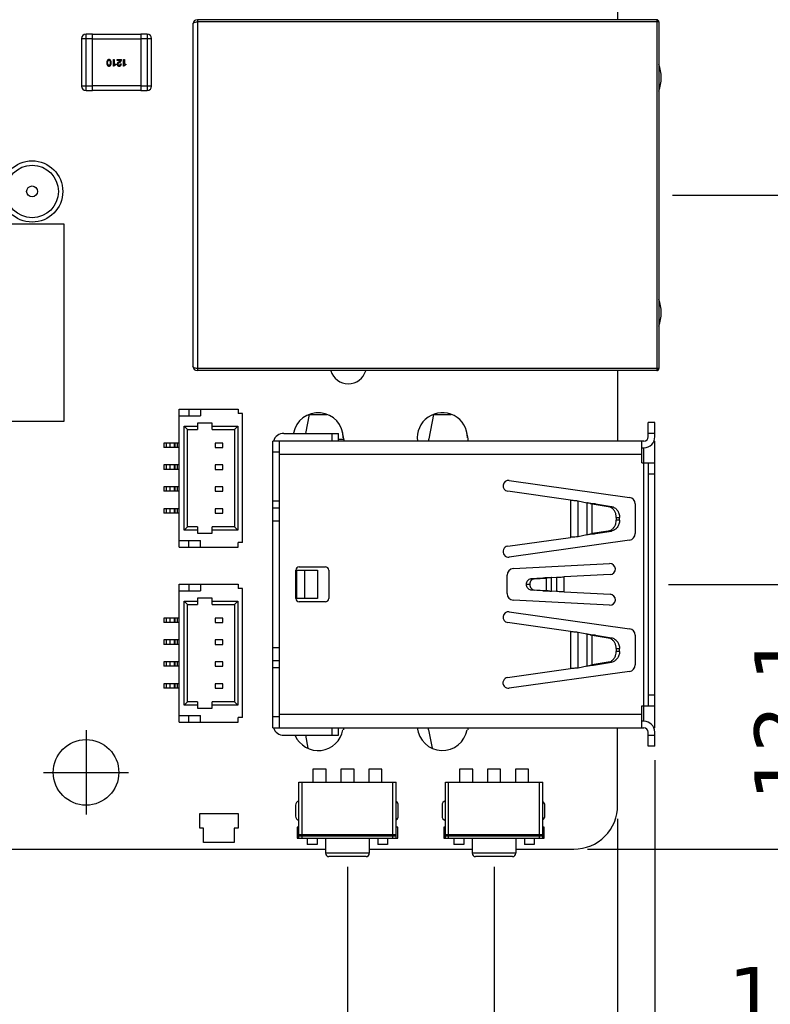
# Model space of a CAD drawing. Header units: millimetres. Extents: x 344 to 479, y 172 to 285.
# Tile 16 of 22: x 400 to 434, y 210 to 255. Entities that reach past the tile are written whole.
import ezdxf

# ---------------------------------------------------------------- set-up
doc = ezdxf.new("R2010")
doc.units = ezdxf.units.MM
doc.header["$LTSCALE"] = 30.734
doc.header["$PDMODE"] = 3
doc.header["$PDSIZE"] = 0.3125
doc.linetypes.add('CENTER', pattern=[0.6, 0.375, -0.075, 0.075, -0.075])
doc.layers.get('0').update_dxf_attribs({"linetype": 'CONTINUOUS'})
doc.layers.get('Defpoints').update_dxf_attribs({"linetype": 'CONTINUOUS'})
doc.layers.add('dim', color=6, linetype='CONTINUOUS', lineweight=9)
doc.styles.add('Verdana', font='verdana.ttf', dxfattribs={"height": 2.5})
doc.dimstyles.new('aaaaaaaa 3.0', dxfattribs={"dimtxt": 2.5, "dimasz": 1.5, "dimexe": 1.25, "dimexo": 0.625, "dimtad": 1, "dimdec": 1, "dimzin": 9, "dimdsep": 46, "dimtxsty": 'Verdana', "dimcen": 0, "dimazin": 0, "dimtfac": 1, "dimtofl": 0, "dimtmove": 0, "dimatfit": 3, "dimfxl": 1, "dimlwd": 25, "dimlwe": 25, "dimarcsym": 0})

# ---------------------------------------------------------------- blocks, each defined once
blk = doc.blocks.new('*D40')
at = {"layer": 'Defpoints', "color": 0}
for p in [(428.606, 229.387), (436.3, 229.387), (424.904, 217.288)]:
    blk.add_point(p, dxfattribs=at)
at = {"layer": 'dim', "color": 0, "lineweight": 25}
for p, q in [((429.231, 229.387), (437.55, 229.387)), ((436.3, 218.788), (436.3, 227.887)), ((425.529, 217.288), (437.55, 217.288))]:
    blk.add_line(p, q, dxfattribs=at)
at = {"layer": 'dim', "color": 0}
for points in [[(436.55, 227.887), (436.05, 227.887), (436.3, 229.387)], [(436.05, 218.788), (436.55, 218.788), (436.3, 217.288)]]:
    blk.add_solid(points, dxfattribs=at)
at = {"layer": 'dim', "color": 0, "insert": (434.399, 223.337), "char_height": 2.5, "attachment_point": 5, "rotation": 90, "style": 'Verdana'}
blk.add_mtext('12.1', dxfattribs=at)
blk = doc.blocks.new('*D41')
at = {"layer": 'Defpoints', "color": 0}
for p in [(428.794, 247.177), (441.481, 247.177), (424.904, 217.288)]:
    blk.add_point(p, dxfattribs=at)
at = {"layer": 'dim', "color": 0, "lineweight": 25}
for p, q in [((429.419, 247.177), (442.731, 247.177)), ((441.481, 218.788), (441.481, 245.677)), ((425.529, 217.288), (442.731, 217.288))]:
    blk.add_line(p, q, dxfattribs=at)
at = {"layer": 'dim', "color": 0}
for points in [[(441.731, 245.677), (441.231, 245.677), (441.481, 247.177)], [(441.231, 218.788), (441.731, 218.788), (441.481, 217.288)]]:
    blk.add_solid(points, dxfattribs=at)
at = {"layer": 'dim', "color": 0, "insert": (439.555, 232.232), "char_height": 2.5, "attachment_point": 5, "rotation": 90, "style": 'Verdana'}
blk.add_mtext('29.9', dxfattribs=at)
blk = doc.blocks.new('*D42')
at = {"layer": 'Defpoints', "color": 0}
for p in [(420.125, 262.599), (447.038, 262.599), (424.904, 217.288)]:
    blk.add_point(p, dxfattribs=at)
at = {"layer": 'dim', "color": 0, "lineweight": 25}
for p, q in [((420.75, 262.599), (448.288, 262.599)), ((447.038, 218.788), (447.038, 261.099)), ((425.529, 217.288), (448.288, 217.288))]:
    blk.add_line(p, q, dxfattribs=at)
at = {"layer": 'dim', "color": 0}
for points in [[(447.288, 261.099), (446.788, 261.099), (447.038, 262.599)], [(446.788, 218.788), (447.288, 218.788), (447.038, 217.288)]]:
    blk.add_solid(points, dxfattribs=at)
at = {"layer": 'dim', "color": 0, "insert": (445.111, 239.943), "char_height": 2.5, "attachment_point": 5, "rotation": 90, "style": 'Verdana'}
blk.add_mtext('45.3', dxfattribs=at)
blk = doc.blocks.new('*D44')
at = {"layer": 'Defpoints', "color": 0}
for p in [(414.554, 217.097), (421.254, 217.097), (421.254, 206.136)]:
    blk.add_point(p, dxfattribs=at)
at = {"layer": 'dim', "color": 0, "lineweight": 25}
for p, q in [((414.554, 216.472), (414.554, 204.886)), ((421.254, 216.472), (421.254, 204.886)), ((416.054, 206.136), (419.754, 206.136))]:
    blk.add_line(p, q, dxfattribs=at)
at = {"layer": 'dim', "color": 0}
for points in [[(416.054, 206.386), (416.054, 205.886), (414.554, 206.136)], [(419.754, 205.886), (419.754, 206.386), (421.254, 206.136)]]:
    blk.add_solid(points, dxfattribs=at)
at = {"layer": 'dim', "color": 0, "insert": (417.904, 208.06), "char_height": 2.5, "attachment_point": 5, "style": 'Verdana'}
blk.add_mtext('6.7', dxfattribs=at)
blk = doc.blocks.new('*D45')
at = {"layer": 'Defpoints', "color": 0}
for p in [(358.913, 219.101), (414.554, 217.097), (414.554, 206.136)]:
    blk.add_point(p, dxfattribs=at)
at = {"layer": 'dim', "color": 0, "lineweight": 25}
for p, q in [((358.913, 218.476), (358.913, 204.886)), ((414.554, 216.472), (414.554, 204.886)), ((360.413, 206.136), (413.054, 206.136))]:
    blk.add_line(p, q, dxfattribs=at)
at = {"layer": 'dim', "color": 0}
for points in [[(360.413, 206.386), (360.413, 205.886), (358.913, 206.136)], [(413.054, 205.886), (413.054, 206.386), (414.554, 206.136)]]:
    blk.add_solid(points, dxfattribs=at)
at = {"layer": 'dim', "color": 0, "insert": (386.734, 208.06), "char_height": 2.5, "attachment_point": 5, "style": 'Verdana'}
blk.add_mtext('55.6', dxfattribs=at)
blk = doc.blocks.new('*D48')
at = {"layer": 'Defpoints', "color": 0}
for p in [(428.604, 221.987), (426.904, 219.297), (428.604, 208.77)]:
    blk.add_point(p, dxfattribs=at)
at = {"layer": 'dim', "color": 0, "lineweight": 25}
for p, q in [((428.604, 221.362), (428.604, 207.52)), ((426.904, 218.672), (426.904, 207.52)), ((425.404, 208.77), (423.904, 208.77)), ((430.104, 208.77), (437.794, 208.77))]:
    blk.add_line(p, q, dxfattribs=at)
at = {"layer": 'dim', "color": 0}
for points in [[(425.404, 208.52), (425.404, 209.02), (426.904, 208.77)], [(430.104, 209.02), (430.104, 208.52), (428.604, 208.77)]]:
    blk.add_solid(points, dxfattribs=at)
at = {"layer": 'dim', "color": 0, "insert": (434.699, 210.649), "char_height": 2.5, "attachment_point": 5, "style": 'Verdana'}
blk.add_mtext('1.7', dxfattribs=at)

msp = doc.modelspace()

# ---------------------------------------------------------------- linework, layer by layer
at = {"color": 7, "linetype": 'Continuous'}
for p, q in [((426.911, 255.197), (426.914, 270.297)), ((428.694, 255.197), (407.694, 255.197)), ((407.694, 255.197), (407.694, 239.157)), ((428.694, 255.197), (428.694, 239.157)), ((407.494, 254.997), (407.494, 239.357)), ((428.794, 255.097), (407.694, 255.097)), ((428.794, 255.097), (428.794, 239.257)), ((402.404, 254.332), (402.404, 252.162)), ((402.404, 254.332), (402.904, 254.332)), ((402.604, 251.962), (402.604, 254.532)), ((402.904, 254.532), (402.604, 254.532)), ((402.904, 251.962), (402.904, 254.532)), ((405.104, 254.517), (402.904, 254.517)), ((402.904, 254.317), (405.104, 254.317)), ((405.104, 254.532), (405.104, 251.962)), ((405.404, 254.532), (405.104, 254.532)), ((405.104, 254.332), (405.604, 254.332)), ((405.404, 254.532), (405.404, 251.962)), ((405.604, 252.162), (405.604, 254.332)), ((403.855, 253.372), (403.892, 253.372)), ((403.855, 253.077), (403.855, 253.372)), ((403.892, 253.372), (403.892, 253.164)), ((404.024, 253.372), (404.225, 253.372)), ((404.024, 253.338), (404.024, 253.372)), ((404.321, 253.372), (404.359, 253.372)), ((404.321, 253.077), (404.321, 253.372)), ((404.359, 253.372), (404.359, 253.164)), ((403.882, 253.077), (403.855, 253.077)), ((403.892, 253.164), (403.963, 253.164)), ((403.963, 253.164), (403.963, 253.134)), ((404.184, 253.338), (404.024, 253.338)), ((404.135, 253.282), (404.104, 253.264)), ((404.117, 253.233), (404.157, 253.256)), ((404.181, 253.183), (404.219, 253.183)), ((404.349, 253.077), (404.321, 253.077)), ((404.359, 253.164), (404.429, 253.164)), ((404.429, 253.164), (404.429, 253.134)), ((402.904, 252.162), (402.404, 252.162)), ((405.104, 252.177), (402.904, 252.177)), ((405.604, 252.162), (405.104, 252.162)), ((402.604, 251.962), (402.904, 251.962)), ((402.904, 251.977), (405.104, 251.977)), ((405.104, 251.962), (405.404, 251.962)), ((401.604, 245.845), (398.604, 245.845)), ((401.604, 236.845), (401.604, 245.845)), ((428.794, 239.257), (407.694, 239.257)), ((428.694, 239.157), (407.694, 239.157)), ((426.907, 235.937), (426.908, 239.157)), ((406.864, 237.397), (409.561, 237.397)), ((406.864, 231.097), (406.864, 237.397)), ((407.302, 237.397), (407.302, 237.097)), ((407.835, 237.397), (407.835, 237.097)), ((409.561, 237.397), (409.561, 237.194)), ((409.764, 237.194), (409.561, 237.194)), ((409.764, 231.3), (409.764, 237.194)), ((413.27, 237.225), (413.157, 237.225)), ((418.957, 237.224), (418.83, 237.224)), ((390.104, 236.845), (401.604, 236.845)), ((406.864, 237.097), (407.835, 237.097)), ((408.369, 236.763), (407.699, 236.763)), ((407.699, 236.763), (407.699, 236.472)), ((408.369, 236.472), (408.369, 236.763)), ((412.81, 237.154), (412.637, 236.29)), ((412.81, 237.154), (413.616, 237.154)), ((418.49, 237.153), (418.267, 236.038)), ((418.49, 237.153), (419.298, 237.153)), ((428.607, 236.787), (428.307, 236.787)), ((428.307, 236.137), (428.307, 236.787)), ((428.607, 236.137), (428.607, 236.787)), ((407.089, 236.622), (407.699, 236.622)), ((407.239, 236.472), (407.089, 236.622)), ((407.089, 231.872), (407.089, 236.622)), ((407.239, 236.472), (407.699, 236.472)), ((407.239, 232.022), (407.239, 236.472)), ((408.369, 236.622), (409.539, 236.622)), ((408.369, 236.472), (409.389, 236.472)), ((409.389, 236.472), (409.539, 236.622)), ((409.389, 236.472), (409.389, 232.022)), ((409.539, 236.622), (409.539, 231.872)), ((411.647, 236.29), (414.147, 236.29)), ((413.847, 236.29), (413.847, 235.94)), ((414.147, 235.94), (414.147, 236.29)), ((414.387, 236.039), (414.312, 236.415)), ((420.067, 236.038), (419.993, 236.411)), ((428.607, 236.287), (428.307, 236.287)), ((406.864, 235.847), (406.164, 235.847)), ((406.164, 235.847), (406.164, 235.647)), ((406.264, 235.847), (406.264, 235.647)), ((406.434, 235.847), (406.434, 235.647)), ((406.629, 235.847), (406.629, 235.647)), ((406.666, 235.847), (406.666, 235.647)), ((406.764, 235.847), (406.764, 235.647)), ((408.86, 235.847), (408.502, 235.847)), ((408.502, 235.847), (408.502, 235.647)), ((408.86, 235.647), (408.86, 235.847)), ((411.145, 222.84), (411.147, 235.94)), ((428.107, 235.937), (411.147, 235.94)), ((411.445, 222.84), (411.447, 235.94)), ((414.394, 236.011), (414.147, 236.011)), ((414.394, 236.011), (414.387, 236.039)), ((428.007, 234.937), (428.007, 235.937)), ((428.565, 235.937), (428.607, 235.937)), ((428.605, 222.837), (428.607, 235.937)), ((406.864, 235.647), (406.164, 235.647)), ((408.502, 235.647), (408.86, 235.647)), ((411.147, 235.44), (411.447, 235.44)), ((428.007, 235.637), (428.107, 235.637)), ((428.105, 223.137), (428.107, 235.637)), ((411.447, 235.34), (428.007, 235.337)), ((428.007, 234.937), (428.607, 234.937)), ((428.307, 234.937), (428.305, 223.837)), ((406.864, 234.847), (406.164, 234.847)), ((406.164, 234.847), (406.164, 234.647)), ((406.864, 234.647), (406.164, 234.647)), ((406.264, 234.847), (406.264, 234.647)), ((406.434, 234.847), (406.434, 234.647)), ((406.629, 234.847), (406.629, 234.647)), ((406.666, 234.847), (406.666, 234.647)), ((406.764, 234.847), (406.764, 234.647)), ((408.86, 234.847), (408.502, 234.847)), ((408.502, 234.847), (408.502, 234.647)), ((408.502, 234.647), (408.86, 234.647)), ((408.86, 234.647), (408.86, 234.847)), ((421.949, 234.138), (427.448, 233.364)), ((428.307, 234.437), (428.607, 234.437)), ((406.864, 233.847), (406.164, 233.847)), ((406.164, 233.847), (406.164, 233.647)), ((406.864, 233.647), (406.164, 233.647)), ((406.264, 233.847), (406.264, 233.647)), ((406.434, 233.847), (406.434, 233.647)), ((406.629, 233.847), (406.629, 233.647)), ((406.666, 233.847), (406.666, 233.647)), ((406.764, 233.847), (406.764, 233.647)), ((408.86, 233.847), (408.502, 233.847)), ((408.502, 233.847), (408.502, 233.647)), ((408.502, 233.647), (408.86, 233.647)), ((408.86, 233.647), (408.86, 233.847)), ((424.756, 233.238), (421.879, 233.643)), ((411.446, 233.195), (411.146, 233.195)), ((424.756, 233.238), (424.756, 231.537)), ((425.1, 231.567), (425.101, 233.208)), ((425.101, 233.208), (425.493, 233.122)), ((425.493, 233.122), (425.493, 231.653)), ((406.864, 232.847), (406.164, 232.847)), ((406.164, 232.847), (406.164, 232.647)), ((406.264, 232.847), (406.264, 232.647)), ((406.434, 232.847), (406.434, 232.647)), ((406.629, 232.847), (406.629, 232.647)), ((406.666, 232.847), (406.666, 232.647)), ((406.764, 232.847), (406.764, 232.647)), ((408.86, 232.847), (408.502, 232.847)), ((408.502, 232.847), (408.502, 232.647)), ((408.86, 232.647), (408.86, 232.847)), ((411.146, 232.89), (411.446, 232.89)), ((425.896, 233.064), (425.746, 233.064)), ((425.746, 233.064), (426.47, 232.947)), ((425.746, 231.711), (425.746, 233.064)), ((425.896, 233.064), (426.62, 232.947)), ((426.47, 232.947), (426.62, 232.947)), ((427.706, 233.067), (427.706, 231.707)), ((406.864, 232.647), (406.164, 232.647)), ((408.502, 232.647), (408.86, 232.647)), ((411.146, 232.29), (411.446, 232.29)), ((426.843, 232.451), (426.993, 232.451)), ((426.843, 232.451), (426.843, 232.323)), ((426.993, 232.323), (426.843, 232.323)), ((426.993, 232.323), (426.993, 232.451)), ((407.239, 232.022), (407.089, 231.872)), ((407.699, 231.872), (407.089, 231.872)), ((407.699, 232.022), (407.239, 232.022)), ((407.699, 232.022), (407.699, 231.731)), ((409.389, 232.022), (408.369, 232.022)), ((408.369, 231.731), (408.369, 232.022)), ((409.539, 231.872), (408.369, 231.872)), ((409.389, 232.022), (409.539, 231.872)), ((426.47, 231.828), (425.746, 231.711)), ((425.896, 231.711), (426.62, 231.828)), ((426.62, 231.828), (426.47, 231.828)), ((406.864, 231.397), (407.835, 231.397)), ((407.302, 231.097), (407.302, 231.397)), ((407.699, 231.731), (408.369, 231.731)), ((407.835, 231.097), (407.835, 231.397)), ((421.879, 231.134), (424.756, 231.537)), ((427.448, 231.41), (421.948, 230.638)), ((425.493, 231.653), (425.1, 231.567)), ((425.746, 231.711), (425.896, 231.711)), ((406.864, 231.097), (409.561, 231.097)), ((409.764, 231.3), (409.561, 231.3)), ((409.561, 231.097), (409.561, 231.3)), ((412.196, 228.74), (412.196, 230.04)), ((412.246, 230.04), (413.191, 230.04)), ((412.246, 228.74), (412.246, 230.04)), ((412.346, 230.19), (413.546, 230.19)), ((412.607, 228.74), (412.607, 230.04)), ((413.191, 230.04), (413.191, 228.74)), ((413.696, 230.04), (413.696, 228.74)), ((422.14, 230.108), (426.537, 230.338)), ((421.856, 228.968), (421.856, 229.808)), ((423.486, 229.677), (422.941, 229.644)), ((422.941, 229.644), (423.091, 229.644)), ((423.091, 229.644), (423.636, 229.677)), ((423.636, 229.677), (423.486, 229.677)), ((423.636, 229.677), (423.636, 229.099)), ((423.771, 229.688), (423.736, 229.685)), ((423.889, 229.699), (424.114, 229.717)), ((423.889, 229.077), (423.889, 229.699)), ((424.114, 229.717), (424.114, 229.059)), ((426.563, 229.838), (424.458, 229.728)), ((424.458, 229.047), (424.458, 229.728)), ((406.864, 229.397), (409.561, 229.397)), ((406.864, 223.097), (406.864, 229.397)), ((406.864, 229.097), (407.835, 229.097)), ((407.302, 229.397), (407.302, 229.097)), ((407.835, 229.397), (407.835, 229.097)), ((409.561, 229.397), (409.561, 229.194)), ((409.764, 229.194), (409.561, 229.194)), ((409.764, 223.3), (409.764, 229.194)), ((422.736, 229.395), (422.886, 229.395)), ((422.736, 229.395), (422.736, 229.382)), ((422.886, 229.382), (422.736, 229.382)), ((422.886, 229.382), (422.886, 229.395)), ((423.091, 229.132), (422.941, 229.132)), ((423.486, 229.099), (422.941, 229.132)), ((423.636, 229.099), (423.091, 229.132)), ((423.486, 229.099), (423.636, 229.099)), ((423.736, 229.091), (423.77, 229.088)), ((424.114, 229.059), (423.889, 229.077)), ((407.089, 228.622), (407.699, 228.622)), ((407.239, 228.472), (407.089, 228.622)), ((407.089, 223.872), (407.089, 228.622)), ((408.369, 228.763), (407.699, 228.763)), ((407.699, 228.763), (407.699, 228.472)), ((408.369, 228.472), (408.369, 228.763)), ((408.369, 228.622), (409.539, 228.622)), ((409.389, 228.472), (409.539, 228.622)), ((409.539, 228.622), (409.539, 223.872)), ((413.191, 228.74), (412.246, 228.74)), ((426.536, 228.438), (422.14, 228.669)), ((424.458, 229.047), (426.563, 228.937)), ((407.239, 228.472), (407.699, 228.472)), ((407.239, 224.022), (407.239, 228.472)), ((408.369, 228.472), (409.389, 228.472)), ((409.389, 228.472), (409.389, 224.022)), ((413.546, 228.59), (412.346, 228.59)), ((406.864, 227.847), (406.164, 227.847)), ((406.164, 227.847), (406.164, 227.647)), ((406.264, 227.847), (406.264, 227.647)), ((406.434, 227.847), (406.434, 227.647)), ((406.629, 227.847), (406.629, 227.647)), ((406.666, 227.847), (406.666, 227.647)), ((406.764, 227.847), (406.764, 227.647)), ((408.86, 227.847), (408.502, 227.847)), ((408.502, 227.847), (408.502, 227.647)), ((408.86, 227.647), (408.86, 227.847)), ((421.948, 228.138), (427.447, 227.364)), ((406.864, 227.647), (406.164, 227.647)), ((408.502, 227.647), (408.86, 227.647)), ((424.755, 227.238), (421.878, 227.643)), ((406.864, 226.847), (406.164, 226.847)), ((406.164, 226.847), (406.164, 226.647)), ((406.264, 226.847), (406.264, 226.647)), ((406.434, 226.847), (406.434, 226.647)), ((406.629, 226.847), (406.629, 226.647)), ((406.666, 226.847), (406.666, 226.647)), ((406.764, 226.847), (406.764, 226.647)), ((408.86, 226.847), (408.502, 226.847)), ((408.502, 226.847), (408.502, 226.647)), ((408.86, 226.647), (408.86, 226.847)), ((424.755, 227.238), (424.755, 225.537)), ((425.099, 225.567), (425.1, 227.208)), ((425.1, 227.208), (425.492, 227.122)), ((425.492, 227.122), (425.492, 225.653)), ((425.895, 227.064), (425.745, 227.064)), ((425.745, 227.064), (426.469, 226.947)), ((425.745, 225.711), (425.745, 227.064)), ((425.895, 227.064), (426.619, 226.947)), ((426.469, 226.947), (426.619, 226.947)), ((427.705, 227.067), (427.705, 225.707)), ((406.864, 226.647), (406.164, 226.647)), ((408.502, 226.647), (408.86, 226.647)), ((411.445, 226.49), (411.145, 226.49)), ((426.842, 226.451), (426.992, 226.451)), ((426.842, 226.451), (426.842, 226.323)), ((426.992, 226.323), (426.992, 226.451)), ((426.992, 226.323), (426.842, 226.323)), ((406.864, 225.847), (406.164, 225.847)), ((406.164, 225.847), (406.164, 225.647)), ((406.864, 225.647), (406.164, 225.647)), ((406.264, 225.847), (406.264, 225.647)), ((406.434, 225.847), (406.434, 225.647)), ((406.629, 225.847), (406.629, 225.647)), ((406.666, 225.847), (406.666, 225.647)), ((406.764, 225.847), (406.764, 225.647)), ((408.86, 225.847), (408.502, 225.847)), ((408.502, 225.847), (408.502, 225.647)), ((408.502, 225.647), (408.86, 225.647)), ((408.86, 225.647), (408.86, 225.847)), ((411.445, 225.89), (411.145, 225.89)), ((411.145, 225.59), (411.445, 225.59)), ((421.878, 225.134), (424.755, 225.537)), ((425.492, 225.653), (425.099, 225.567)), ((426.469, 225.828), (425.745, 225.711)), ((425.745, 225.711), (425.895, 225.711)), ((425.895, 225.711), (426.619, 225.828)), ((426.619, 225.828), (426.469, 225.828)), ((427.447, 225.41), (421.947, 224.638)), ((406.864, 224.847), (406.164, 224.847)), ((406.164, 224.847), (406.164, 224.647)), ((406.864, 224.647), (406.164, 224.647)), ((406.264, 224.847), (406.264, 224.647)), ((406.434, 224.847), (406.434, 224.647)), ((406.629, 224.847), (406.629, 224.647)), ((406.666, 224.847), (406.666, 224.647)), ((406.764, 224.847), (406.764, 224.647)), ((408.86, 224.847), (408.502, 224.847)), ((408.502, 224.847), (408.502, 224.647)), ((408.502, 224.647), (408.86, 224.647)), ((408.86, 224.647), (408.86, 224.847)), ((428.305, 224.337), (428.605, 224.337)), ((407.239, 224.022), (407.089, 223.872)), ((407.699, 223.872), (407.089, 223.872)), ((407.699, 224.022), (407.239, 224.022)), ((407.699, 224.022), (407.699, 223.731)), ((407.699, 223.731), (408.369, 223.731)), ((409.389, 224.022), (408.369, 224.022)), ((408.369, 223.731), (408.369, 224.022)), ((409.539, 223.872), (408.369, 223.872)), ((409.389, 224.022), (409.539, 223.872)), ((428.005, 223.837), (428.605, 223.837)), ((428.005, 222.837), (428.005, 223.837)), ((406.864, 223.397), (407.835, 223.397)), ((407.302, 223.097), (407.302, 223.397)), ((407.835, 223.097), (407.835, 223.397)), ((409.764, 223.3), (409.561, 223.3)), ((409.561, 223.097), (409.561, 223.3)), ((411.445, 223.34), (411.145, 223.34)), ((428.005, 223.437), (411.445, 223.44)), ((406.864, 223.097), (409.561, 223.097)), ((411.145, 222.84), (428.105, 222.837)), ((413.845, 222.84), (413.844, 222.49)), ((414.144, 222.49), (414.145, 222.84)), ((426.904, 219.297), (426.905, 222.837)), ((428.105, 223.137), (428.005, 223.137)), ((428.605, 222.837), (428.563, 222.837)), ((411.644, 222.49), (414.144, 222.49)), ((412.634, 222.49), (412.751, 221.905)), ((418.264, 222.74), (418.431, 221.905)), ((428.304, 221.987), (428.304, 222.637)), ((428.604, 222.487), (428.304, 222.487)), ((428.604, 221.987), (428.604, 222.637)), ((428.604, 221.987), (428.304, 221.987)), ((413.579, 220.947), (412.979, 220.947)), ((412.979, 220.947), (412.979, 220.347)), ((413.579, 220.347), (413.579, 220.947)), ((414.854, 220.947), (414.254, 220.947)), ((414.254, 220.947), (414.254, 220.347)), ((414.854, 220.347), (414.854, 220.947)), ((416.129, 220.947), (415.529, 220.947)), ((415.529, 220.947), (415.529, 220.347)), ((416.129, 220.347), (416.129, 220.947)), ((420.279, 220.947), (419.679, 220.947)), ((419.679, 220.947), (419.679, 220.347)), ((420.279, 220.347), (420.279, 220.947)), ((421.554, 220.947), (420.954, 220.947)), ((420.954, 220.947), (420.954, 220.347)), ((421.554, 220.347), (421.554, 220.947)), ((422.829, 220.947), (422.229, 220.947)), ((422.229, 220.947), (422.229, 220.347)), ((422.829, 220.347), (422.829, 220.947)), ((412.329, 220.347), (416.779, 220.347)), ((412.329, 217.797), (412.329, 220.347)), ((412.479, 217.951), (412.479, 220.347)), ((416.629, 217.951), (416.629, 220.347)), ((416.779, 217.797), (416.779, 220.347)), ((419.029, 220.347), (423.479, 220.347)), ((419.029, 217.797), (419.029, 220.347)), ((419.179, 217.951), (419.179, 220.347)), ((423.329, 217.951), (423.329, 220.347)), ((423.479, 217.797), (423.479, 220.347)), ((412.177, 219.297), (412.177, 218.797)), ((416.877, 218.797), (416.877, 219.297)), ((418.879, 219.297), (418.879, 218.797)), ((423.579, 218.797), (423.579, 219.297)), ((407.804, 218.917), (409.554, 218.917)), ((407.804, 218.247), (407.804, 218.917)), ((409.554, 218.917), (409.554, 218.247)), ((412.329, 218.297), (412.254, 218.297)), ((412.254, 218.297), (412.254, 217.797)), ((416.854, 218.297), (416.779, 218.297)), ((416.854, 217.797), (416.854, 218.297)), ((419.029, 218.297), (418.954, 218.297)), ((418.954, 218.297), (418.954, 217.797)), ((423.554, 218.297), (423.479, 218.297)), ((423.554, 217.797), (423.554, 218.297)), ((407.979, 218.247), (407.804, 218.247)), ((407.979, 217.597), (407.979, 218.247)), ((409.554, 218.247), (409.379, 218.247)), ((409.379, 218.247), (409.379, 217.597)), ((412.329, 217.951), (416.779, 217.951)), ((412.329, 217.897), (416.779, 217.897)), ((412.359, 217.951), (412.359, 217.897)), ((412.479, 217.797), (412.479, 217.897)), ((412.509, 217.951), (412.509, 217.897)), ((416.599, 217.897), (416.599, 217.951)), ((416.629, 217.797), (416.629, 217.897)), ((416.749, 217.897), (416.749, 217.951)), ((419.029, 217.951), (423.479, 217.951)), ((419.029, 217.897), (423.479, 217.897)), ((419.059, 217.951), (419.059, 217.897)), ((419.179, 217.797), (419.179, 217.897)), ((419.209, 217.951), (419.209, 217.897)), ((423.299, 217.897), (423.299, 217.951)), ((423.329, 217.797), (423.329, 217.897)), ((423.449, 217.897), (423.449, 217.951)), ((409.379, 217.597), (407.979, 217.597)), ((412.254, 217.797), (416.854, 217.797)), ((412.716, 217.797), (412.716, 217.497)), ((413.168, 217.497), (412.716, 217.497)), ((413.168, 217.797), (413.168, 217.497)), ((413.554, 217.797), (413.554, 217.097)), ((415.554, 217.797), (415.554, 217.097)), ((415.94, 217.797), (415.94, 217.497)), ((416.391, 217.497), (415.94, 217.497)), ((416.391, 217.797), (416.391, 217.497)), ((418.954, 217.797), (423.554, 217.797)), ((419.416, 217.797), (419.416, 217.497)), ((419.868, 217.497), (419.416, 217.497)), ((419.868, 217.797), (419.868, 217.497)), ((420.254, 217.797), (420.254, 217.097)), ((422.254, 217.797), (422.254, 217.097)), ((422.64, 217.797), (422.64, 217.497)), ((423.091, 217.497), (422.64, 217.497)), ((423.091, 217.797), (423.091, 217.497)), ((360.904, 217.297), (413.554, 217.289)), ((415.554, 217.097), (413.554, 217.097)), ((415.404, 216.947), (413.704, 216.947)), ((415.554, 217.289), (420.254, 217.288)), ((422.254, 217.097), (420.254, 217.097)), ((422.104, 216.947), (420.404, 216.947)), ((422.254, 217.288), (424.904, 217.288))]:
    msp.add_line(p, q, dxfattribs=at)
at = {"color": 1, "linetype": 'CENTER'}
for p, q in [((402.604, 222.727), (402.604, 218.868)), ((400.66, 220.797), (404.548, 220.797))]:
    msp.add_line(p, q, dxfattribs=at)
at = {"color": 7, "linetype": 'Continuous'}
for centre, radius in [((400.141, 247.347), 1.4), ((400.141, 247.347), 1.2), ((400.141, 247.347), 0.25), ((402.604, 220.797), 1.5)]:
    msp.add_circle(centre, radius, dxfattribs=at)
for centre, radius, start, end in [((407.694, 254.997), 0.2, 90, 180), ((428.694, 255.097), 0.1, 0, 90), ((402.604, 254.332), 0.2, 90, 180), ((405.404, 254.332), 0.2, 0, 90), ((426.894, 252.547), 2, 341.9223, 18.0777), ((402.604, 252.162), 0.2, 180, 270), ((405.404, 252.162), 0.2, 270, 0), ((426.894, 241.807), 2, 341.9223, 18.0777), ((407.694, 239.357), 0.2, 180, 270), ((414.594, 239.377), 0.825, 195.5538, 344.4288), ((428.694, 239.257), 0.1, 270, 0), ((413.214, 236.084), 1.15, 359.7711, 169.5404), ((418.894, 236.084), 1.15, 359.7711, 187.325), ((411.647, 235.79), 0.5, 89.9891, 162.4421), ((428.107, 236.137), 0.5, 269.9891, 359.9891), ((428.107, 236.137), 0.2, 269.9891, 359.9891), ((421.914, 233.891), 0.25, 81.9891, 261.9891), ((427.406, 233.067), 0.3, 359.9891, 81.9891), ((427.406, 231.707), 0.3, 277.9891, 359.9891), ((421.913, 230.886), 0.25, 97.9891, 277.9891), ((412.346, 230.04), 0.15, 89.9891, 179.9891), ((413.546, 230.04), 0.15, 359.9891, 89.9891), ((422.156, 229.808), 0.3, 92.9891, 179.9891), ((426.55, 230.088), 0.25, 272.9891, 92.9891), ((412.346, 228.74), 0.15, 179.9891, 269.9891), ((413.546, 228.74), 0.15, 269.9891, 359.9891), ((422.156, 228.968), 0.3, 179.9891, 266.9891), ((426.55, 228.687), 0.25, 266.9891, 86.9891), ((421.913, 227.891), 0.25, 81.9891, 261.9891), ((427.405, 227.067), 0.3, 359.9891, 81.9891), ((427.405, 225.707), 0.3, 277.9891, 359.9891), ((421.912, 224.886), 0.25, 97.9891, 277.9891), ((411.645, 222.99), 0.5, 197.5361, 269.9891), ((418.894, 222.944), 1.15, 185.2877, 350.0626), ((428.104, 222.637), 0.5, 359.9891, 89.9891), ((428.104, 222.637), 0.2, 359.9891, 89.9891), ((413.214, 222.944), 1.15, 203.507, 350.1163), ((412.377, 219.297), 0.2, 103.8654, 180), ((416.677, 219.297), 0.2, 0, 58.5507), ((419.079, 219.297), 0.2, 104.5924, 180), ((423.379, 219.297), 0.2, 0, 59.2979), ((424.911, 219.281), 1.993, 269.8045, 0.472), ((412.377, 218.797), 0.2, 180, 256.1613), ((416.677, 218.797), 0.2, 301.4114, 0), ((419.079, 218.797), 0.2, 180, 255.4329), ((423.379, 218.797), 0.2, 300.6675, 0), ((413.704, 217.097), 0.15, 180, 270), ((415.404, 217.097), 0.15, 270, 0), ((420.404, 217.097), 0.15, 180, 270), ((422.104, 217.097), 0.15, 270, 0)]:
    msp.add_arc(centre, radius, start, end, dxfattribs=at)
for points, knots in [([(407.494, 254.997), (407.494, 255.01), (407.503, 255.031), (407.525, 255.052), (407.56, 255.074), (407.617, 255.092), (407.667, 255.097), (407.694, 255.097)], [0, 0, 0, 0, 0.162083, 0.262094, 0.379126, 0.664779, 1, 1, 1, 1]), ([(403.654, 253.377), (403.65, 253.377), (403.643, 253.376), (403.631, 253.374), (403.621, 253.371), (403.611, 253.367), (403.602, 253.362), (403.594, 253.355), (403.586, 253.348), (403.579, 253.339), (403.573, 253.329), (403.568, 253.318), (403.564, 253.306), (403.56, 253.293), (403.557, 253.279), (403.555, 253.263), (403.553, 253.247), (403.553, 253.235), (403.553, 253.229)], [0, 0, 0, 0, 0.059134, 0.115603, 0.169236, 0.221572, 0.273254, 0.32474, 0.377319, 0.431815, 0.488555, 0.548609, 0.612242, 0.680182, 0.75251, 0.829782, 0.91231, 1, 1, 1, 1]), ([(403.756, 253.229), (403.756, 253.235), (403.755, 253.247), (403.754, 253.263), (403.752, 253.279), (403.749, 253.293), (403.745, 253.306), (403.74, 253.318), (403.735, 253.329), (403.729, 253.339), (403.722, 253.348), (403.715, 253.355), (403.707, 253.362), (403.698, 253.367), (403.688, 253.371), (403.677, 253.374), (403.666, 253.376), (403.658, 253.377), (403.654, 253.377)], [0, 0, 0, 0, 0.087693, 0.170223, 0.247496, 0.319826, 0.387768, 0.451403, 0.511459, 0.568358, 0.622671, 0.675251, 0.726739, 0.778422, 0.830759, 0.884394, 0.940865, 1, 1, 1, 1]), ([(404.157, 253.256), (404.159, 253.257), (404.165, 253.26), (404.172, 253.265), (404.18, 253.27), (404.186, 253.276), (404.192, 253.282), (404.198, 253.289), (404.203, 253.295), (404.208, 253.303), (404.212, 253.31), (404.215, 253.318), (404.218, 253.326), (404.221, 253.335), (404.223, 253.343), (404.224, 253.353), (404.225, 253.362), (404.225, 253.369), (404.225, 253.372)], [0, 0, 0, 0, 0.065828, 0.130094, 0.192451, 0.254037, 0.313974, 0.373757, 0.433048, 0.492243, 0.551902, 0.611758, 0.672678, 0.734814, 0.798569, 0.863693, 0.930488, 1, 1, 1, 1]), ([(403.553, 253.229), (403.553, 253.223), (403.553, 253.212), (403.555, 253.195), (403.558, 253.179), (403.561, 253.164), (403.564, 253.151), (403.569, 253.138), (403.574, 253.127), (403.58, 253.117), (403.587, 253.108), (403.594, 253.1), (403.603, 253.093), (403.612, 253.087), (403.621, 253.083), (403.632, 253.08), (403.643, 253.078), (403.65, 253.077), (403.654, 253.077)], [0, 0, 0, 0, 0.088475, 0.171606, 0.249595, 0.322626, 0.391327, 0.455765, 0.516374, 0.573675, 0.628522, 0.681161, 0.732559, 0.783563, 0.83504, 0.887639, 0.942585, 1, 1, 1, 1]), ([(403.592, 253.229), (403.592, 253.234), (403.592, 253.243), (403.593, 253.256), (403.594, 253.269), (403.596, 253.28), (403.598, 253.291), (403.601, 253.3), (403.604, 253.309), (403.607, 253.317), (403.611, 253.324), (403.616, 253.33), (403.621, 253.335), (403.627, 253.339), (403.633, 253.343), (403.64, 253.345), (403.647, 253.347), (403.652, 253.347), (403.654, 253.347)], [0, 0, 0, 0, 0.094834, 0.184067, 0.267029, 0.344713, 0.417334, 0.484367, 0.546941, 0.604717, 0.65953, 0.710539, 0.759381, 0.806382, 0.853027, 0.900623, 0.949121, 1, 1, 1, 1]), ([(403.654, 253.111), (403.652, 253.111), (403.647, 253.112), (403.64, 253.113), (403.633, 253.115), (403.627, 253.118), (403.621, 253.123), (403.616, 253.128), (403.611, 253.134), (403.607, 253.141), (403.604, 253.149), (403.6, 253.158), (403.598, 253.167), (403.596, 253.178), (403.594, 253.189), (403.593, 253.202), (403.592, 253.215), (403.592, 253.225), (403.592, 253.229)], [0, 0, 0, 0, 0.050604, 0.098688, 0.145699, 0.191791, 0.238625, 0.286717, 0.337546, 0.391814, 0.449755, 0.512106, 0.579685, 0.652048, 0.730262, 0.814146, 0.904281, 1, 1, 1, 1]), ([(403.654, 253.347), (403.657, 253.347), (403.661, 253.347), (403.668, 253.346), (403.675, 253.343), (403.681, 253.34), (403.686, 253.336), (403.691, 253.331), (403.696, 253.325), (403.7, 253.318), (403.704, 253.31), (403.707, 253.301), (403.709, 253.291), (403.711, 253.281), (403.713, 253.269), (403.714, 253.257), (403.715, 253.243), (403.715, 253.234), (403.715, 253.229)], [0, 0, 0, 0, 0.049766, 0.097012, 0.143225, 0.188786, 0.235079, 0.282962, 0.333687, 0.387747, 0.445963, 0.508657, 0.576545, 0.649868, 0.72822, 0.812712, 0.903543, 1, 1, 1, 1]), ([(403.715, 253.229), (403.715, 253.225), (403.715, 253.215), (403.714, 253.202), (403.713, 253.189), (403.711, 253.178), (403.709, 253.167), (403.707, 253.158), (403.704, 253.149), (403.7, 253.141), (403.696, 253.134), (403.691, 253.128), (403.686, 253.123), (403.681, 253.119), (403.675, 253.115), (403.668, 253.113), (403.661, 253.112), (403.657, 253.111), (403.654, 253.111)], [0, 0, 0, 0, 0.096452, 0.187278, 0.271765, 0.350519, 0.423437, 0.491321, 0.554011, 0.612224, 0.666281, 0.717003, 0.764884, 0.811423, 0.856783, 0.902993, 0.950236, 1, 1, 1, 1]), ([(403.654, 253.077), (403.658, 253.077), (403.666, 253.077), (403.677, 253.079), (403.688, 253.083), (403.698, 253.087), (403.707, 253.092), (403.715, 253.099), (403.722, 253.107), (403.729, 253.116), (403.735, 253.126), (403.74, 253.137), (403.745, 253.15), (403.749, 253.164), (403.752, 253.178), (403.754, 253.194), (403.755, 253.211), (403.756, 253.223), (403.756, 253.229)], [0, 0, 0, 0, 0.057911, 0.113262, 0.165956, 0.217443, 0.268511, 0.319665, 0.372, 0.426129, 0.483365, 0.543779, 0.607756, 0.676562, 0.749704, 0.827713, 0.911177, 1, 1, 1, 1]), ([(403.882, 253.077), (403.883, 253.079), (403.883, 253.084), (403.885, 253.091), (403.887, 253.097), (403.89, 253.103), (403.893, 253.109), (403.897, 253.113), (403.901, 253.118), (403.906, 253.122), (403.911, 253.125), (403.917, 253.128), (403.923, 253.13), (403.93, 253.132), (403.938, 253.133), (403.946, 253.134), (403.954, 253.135), (403.96, 253.134), (403.963, 253.134)], [0, 0, 0, 0, 0.066659, 0.129311, 0.18962, 0.247164, 0.30314, 0.357527, 0.411867, 0.466926, 0.523012, 0.580527, 0.641561, 0.705268, 0.772282, 0.84407, 0.919338, 1, 1, 1, 1]), ([(404.104, 253.264), (404.101, 253.262), (404.094, 253.259), (404.085, 253.254), (404.076, 253.249), (404.068, 253.244), (404.06, 253.238), (404.054, 253.232), (404.048, 253.226), (404.042, 253.22), (404.038, 253.214), (404.034, 253.208), (404.03, 253.201), (404.027, 253.194), (404.026, 253.187), (404.024, 253.18), (404.024, 253.173), (404.024, 253.168), (404.024, 253.165)], [0, 0, 0, 0, 0.082731, 0.161257, 0.236138, 0.307554, 0.375712, 0.440848, 0.502916, 0.562567, 0.619798, 0.675716, 0.73039, 0.78386, 0.837315, 0.890547, 0.944917, 1, 1, 1, 1]), ([(404.024, 253.165), (404.024, 253.162), (404.025, 253.155), (404.026, 253.146), (404.028, 253.137), (404.031, 253.129), (404.035, 253.121), (404.039, 253.114), (404.044, 253.107), (404.05, 253.101), (404.056, 253.096), (404.063, 253.091), (404.07, 253.087), (404.078, 253.084), (404.087, 253.081), (404.097, 253.079), (404.107, 253.078), (404.114, 253.077), (404.117, 253.077)], [0, 0, 0, 0, 0.070688, 0.137741, 0.201612, 0.262778, 0.321223, 0.378455, 0.434411, 0.490146, 0.546362, 0.603392, 0.662208, 0.723401, 0.787372, 0.85442, 0.925153, 1, 1, 1, 1]), ([(404.063, 253.164), (404.063, 253.165), (404.063, 253.169), (404.063, 253.173), (404.064, 253.178), (404.065, 253.183), (404.067, 253.187), (404.069, 253.192), (404.072, 253.196), (404.075, 253.201), (404.079, 253.205), (404.083, 253.209), (404.087, 253.213), (404.092, 253.217), (404.098, 253.221), (404.104, 253.225), (404.11, 253.229), (404.115, 253.231), (404.117, 253.233)], [0, 0, 0, 0, 0.052237, 0.103888, 0.155485, 0.207395, 0.259864, 0.31356, 0.369176, 0.4266, 0.486836, 0.550048, 0.61567, 0.685271, 0.75824, 0.834614, 0.915635, 1, 1, 1, 1]), ([(404.122, 253.111), (404.12, 253.111), (404.116, 253.112), (404.109, 253.112), (404.103, 253.114), (404.098, 253.115), (404.093, 253.117), (404.088, 253.119), (404.083, 253.122), (404.079, 253.125), (404.076, 253.129), (404.073, 253.132), (404.07, 253.137), (404.068, 253.141), (404.066, 253.146), (404.065, 253.152), (404.064, 253.158), (404.063, 253.162), (404.063, 253.164)], [0, 0, 0, 0, 0.076112, 0.148436, 0.216883, 0.281466, 0.34298, 0.402356, 0.459881, 0.51546, 0.571111, 0.62658, 0.683162, 0.741007, 0.801404, 0.863825, 0.930544, 1, 1, 1, 1]), ([(404.117, 253.077), (404.121, 253.077), (404.129, 253.077), (404.141, 253.079), (404.151, 253.081), (404.161, 253.085), (404.17, 253.088), (404.178, 253.093), (404.186, 253.099), (404.193, 253.105), (404.199, 253.112), (404.204, 253.12), (404.208, 253.129), (404.212, 253.138), (404.215, 253.148), (404.217, 253.159), (404.218, 253.171), (404.219, 253.179), (404.219, 253.183)], [0, 0, 0, 0, 0.07282, 0.141057, 0.2062, 0.267672, 0.326735, 0.383519, 0.439188, 0.494454, 0.549628, 0.605958, 0.66397, 0.72402, 0.787502, 0.854127, 0.925065, 1, 1, 1, 1]), ([(404.181, 253.183), (404.181, 253.181), (404.181, 253.175), (404.18, 253.167), (404.179, 253.159), (404.177, 253.152), (404.175, 253.145), (404.172, 253.14), (404.169, 253.134), (404.166, 253.129), (404.162, 253.125), (404.157, 253.121), (404.153, 253.118), (404.147, 253.116), (404.142, 253.114), (404.136, 253.112), (404.129, 253.111), (404.125, 253.111), (404.122, 253.111)], [0, 0, 0, 0, 0.082594, 0.15978, 0.232961, 0.301462, 0.365595, 0.426678, 0.484662, 0.540809, 0.595146, 0.648401, 0.702272, 0.757102, 0.813447, 0.872233, 0.934055, 1, 1, 1, 1]), ([(404.184, 253.338), (404.184, 253.335), (404.183, 253.33), (404.18, 253.322), (404.175, 253.315), (404.17, 253.308), (404.163, 253.301), (404.155, 253.294), (404.146, 253.288), (404.139, 253.284), (404.135, 253.282)], [0, 0, 0, 0, 0.103034, 0.208166, 0.318255, 0.434664, 0.559728, 0.695394, 0.841708, 1, 1, 1, 1]), ([(404.349, 253.077), (404.349, 253.079), (404.35, 253.084), (404.351, 253.091), (404.353, 253.097), (404.356, 253.103), (404.359, 253.109), (404.363, 253.113), (404.367, 253.118), (404.372, 253.122), (404.377, 253.125), (404.383, 253.128), (404.39, 253.13), (404.397, 253.132), (404.404, 253.133), (404.412, 253.134), (404.42, 253.135), (404.426, 253.134), (404.429, 253.134)], [0, 0, 0, 0, 0.066659, 0.129311, 0.18962, 0.247164, 0.30314, 0.357527, 0.411867, 0.466926, 0.523012, 0.580527, 0.641561, 0.705268, 0.772282, 0.84407, 0.919338, 1, 1, 1, 1]), ([(407.694, 239.257), (407.667, 239.257), (407.617, 239.262), (407.56, 239.281), (407.525, 239.302), (407.503, 239.323), (407.494, 239.344), (407.494, 239.357)], [0, 0, 0, 0, 0.335221, 0.620873, 0.737905, 0.837916, 1, 1, 1, 1]), ([(414.411, 235.957), (414.409, 235.96), (414.402, 235.977), (414.397, 235.996), (414.394, 236.011)], [0, 0, 0, 0, 0.192763, 1, 1, 1, 1]), ([(414.419, 235.943), (414.418, 235.944), (414.415, 235.948), (414.412, 235.953), (414.411, 235.957)], [0, 0, 0, 0, 0.202595, 1, 1, 1, 1]), ([(424.756, 233.238), (424.819, 233.234), (424.934, 233.225), (425.049, 233.214), (425.101, 233.208)], [0, 0, 0, 0, 0.551302, 1, 1, 1, 1]), ([(425.646, 233.086), (425.618, 233.092), (425.567, 233.103), (425.516, 233.115), (425.493, 233.122)], [0, 0, 0, 0, 0.548936, 1, 1, 1, 1]), ([(425.646, 233.086), (425.668, 233.084), (425.752, 233.077), (425.835, 233.07), (425.896, 233.064)], [0, 0, 0, 0, 0.260938, 1, 1, 1, 1]), ([(425.746, 233.064), (425.739, 233.066), (425.705, 233.074), (425.672, 233.081), (425.646, 233.086)], [0, 0, 0, 0, 0.235316, 1, 1, 1, 1]), ([(426.59, 232.906), (426.581, 232.911), (426.542, 232.929), (426.501, 232.942), (426.47, 232.947)], [0, 0, 0, 0, 0.253207, 1, 1, 1, 1]), ([(426.843, 232.451), (426.843, 232.499), (426.831, 232.593), (426.78, 232.723), (426.7, 232.832), (426.628, 232.886), (426.59, 232.906)], [0, 0, 0, 0, 0.260578, 0.516125, 0.762975, 1, 1, 1, 1]), ([(426.62, 232.947), (426.672, 232.938), (426.774, 232.898), (426.896, 232.783), (426.975, 232.628), (426.993, 232.511), (426.993, 232.451)], [0, 0, 0, 0, 0.233858, 0.478496, 0.735327, 1, 1, 1, 1]), ([(426.59, 231.869), (426.628, 231.889), (426.699, 231.943), (426.78, 232.052), (426.831, 232.182), (426.843, 232.276), (426.843, 232.323)], [0, 0, 0, 0, 0.237025, 0.483876, 0.739422, 1, 1, 1, 1]), ([(426.993, 232.323), (426.993, 232.264), (426.975, 232.147), (426.896, 231.992), (426.774, 231.877), (426.671, 231.837), (426.62, 231.828)], [0, 0, 0, 0, 0.264673, 0.521504, 0.766142, 1, 1, 1, 1]), ([(426.47, 231.828), (426.48, 231.83), (426.522, 231.839), (426.562, 231.854), (426.59, 231.869)], [0, 0, 0, 0, 0.247715, 1, 1, 1, 1]), ([(425.1, 231.567), (425.049, 231.561), (424.934, 231.551), (424.819, 231.542), (424.756, 231.537)], [0, 0, 0, 0, 0.448698, 1, 1, 1, 1]), ([(425.493, 231.653), (425.516, 231.66), (425.567, 231.673), (425.618, 231.683), (425.646, 231.689)], [0, 0, 0, 0, 0.451064, 1, 1, 1, 1]), ([(425.646, 231.689), (425.668, 231.691), (425.751, 231.698), (425.835, 231.705), (425.896, 231.711)], [0, 0, 0, 0, 0.260939, 1, 1, 1, 1]), ([(425.646, 231.689), (425.655, 231.691), (425.688, 231.698), (425.722, 231.705), (425.746, 231.711)], [0, 0, 0, 0, 0.260529, 1, 1, 1, 1]), ([(422.736, 229.395), (422.736, 229.426), (422.746, 229.488), (422.79, 229.569), (422.858, 229.627), (422.914, 229.643), (422.941, 229.644)], [0, 0, 0, 0, 0.265762, 0.522757, 0.766607, 1, 1, 1, 1]), ([(423.091, 229.644), (423.064, 229.643), (423.008, 229.626), (422.94, 229.569), (422.896, 229.488), (422.886, 229.426), (422.886, 229.395)], [0, 0, 0, 0, 0.233393, 0.477243, 0.734239, 1, 1, 1, 1]), ([(423.736, 229.685), (423.714, 229.685), (423.631, 229.682), (423.547, 229.68), (423.486, 229.677)], [0, 0, 0, 0, 0.261115, 1, 1, 1, 1]), ([(423.736, 229.685), (423.727, 229.685), (423.694, 229.682), (423.66, 229.679), (423.636, 229.677)], [0, 0, 0, 0, 0.261056, 1, 1, 1, 1]), ([(423.889, 229.699), (423.881, 229.698), (423.841, 229.694), (423.802, 229.691), (423.771, 229.688)], [0, 0, 0, 0, 0.208402, 1, 1, 1, 1]), ([(424.114, 229.717), (424.137, 229.718), (424.252, 229.723), (424.367, 229.726), (424.458, 229.728)], [0, 0, 0, 0, 0.20532, 1, 1, 1, 1]), ([(422.941, 229.132), (422.913, 229.134), (422.857, 229.15), (422.79, 229.207), (422.746, 229.288), (422.736, 229.35), (422.736, 229.382)], [0, 0, 0, 0, 0.233393, 0.477243, 0.734239, 1, 1, 1, 1]), ([(422.886, 229.382), (422.886, 229.35), (422.896, 229.288), (422.94, 229.207), (423.007, 229.15), (423.063, 229.134), (423.091, 229.132)], [0, 0, 0, 0, 0.265762, 0.522757, 0.766607, 1, 1, 1, 1]), ([(423.736, 229.091), (423.714, 229.091), (423.631, 229.094), (423.547, 229.097), (423.486, 229.099)], [0, 0, 0, 0, 0.261116, 1, 1, 1, 1]), ([(423.636, 229.099), (423.644, 229.098), (423.677, 229.095), (423.71, 229.093), (423.736, 229.091)], [0, 0, 0, 0, 0.234603, 1, 1, 1, 1]), ([(423.77, 229.088), (423.782, 229.087), (423.821, 229.084), (423.861, 229.081), (423.889, 229.077)], [0, 0, 0, 0, 0.283881, 1, 1, 1, 1]), ([(424.458, 229.047), (424.426, 229.048), (424.311, 229.052), (424.196, 229.055), (424.114, 229.059)], [0, 0, 0, 0, 0.282404, 1, 1, 1, 1]), ([(424.755, 227.238), (424.818, 227.234), (424.933, 227.225), (425.048, 227.214), (425.1, 227.208)], [0, 0, 0, 0, 0.551302, 1, 1, 1, 1]), ([(425.645, 227.086), (425.617, 227.092), (425.566, 227.103), (425.515, 227.115), (425.492, 227.122)], [0, 0, 0, 0, 0.548936, 1, 1, 1, 1]), ([(425.645, 227.086), (425.667, 227.084), (425.75, 227.077), (425.834, 227.07), (425.895, 227.064)], [0, 0, 0, 0, 0.260938, 1, 1, 1, 1]), ([(425.745, 227.064), (425.738, 227.066), (425.704, 227.074), (425.671, 227.081), (425.645, 227.086)], [0, 0, 0, 0, 0.235316, 1, 1, 1, 1]), ([(426.589, 226.906), (426.579, 226.911), (426.541, 226.929), (426.5, 226.942), (426.469, 226.947)], [0, 0, 0, 0, 0.253207, 1, 1, 1, 1]), ([(426.842, 226.451), (426.842, 226.499), (426.83, 226.593), (426.779, 226.723), (426.698, 226.832), (426.627, 226.886), (426.589, 226.906)], [0, 0, 0, 0, 0.260578, 0.516125, 0.762975, 1, 1, 1, 1]), ([(426.619, 226.947), (426.67, 226.938), (426.773, 226.898), (426.895, 226.783), (426.974, 226.628), (426.992, 226.511), (426.992, 226.451)], [0, 0, 0, 0, 0.233858, 0.478496, 0.735327, 1, 1, 1, 1]), ([(426.589, 225.869), (426.627, 225.889), (426.698, 225.943), (426.779, 226.052), (426.83, 226.182), (426.842, 226.276), (426.842, 226.323)], [0, 0, 0, 0, 0.237025, 0.483876, 0.739422, 1, 1, 1, 1]), ([(426.992, 226.323), (426.992, 226.264), (426.974, 226.147), (426.895, 225.992), (426.773, 225.877), (426.67, 225.837), (426.619, 225.828)], [0, 0, 0, 0, 0.264673, 0.521504, 0.766142, 1, 1, 1, 1]), ([(425.099, 225.567), (425.048, 225.561), (424.933, 225.551), (424.818, 225.542), (424.755, 225.537)], [0, 0, 0, 0, 0.448698, 1, 1, 1, 1]), ([(425.492, 225.653), (425.514, 225.66), (425.565, 225.673), (425.617, 225.683), (425.645, 225.689)], [0, 0, 0, 0, 0.451064, 1, 1, 1, 1]), ([(425.645, 225.689), (425.667, 225.691), (425.75, 225.698), (425.834, 225.705), (425.895, 225.711)], [0, 0, 0, 0, 0.260939, 1, 1, 1, 1]), ([(425.645, 225.689), (425.654, 225.691), (425.687, 225.698), (425.721, 225.705), (425.745, 225.711)], [0, 0, 0, 0, 0.260529, 1, 1, 1, 1]), ([(426.469, 225.828), (426.479, 225.83), (426.521, 225.839), (426.561, 225.854), (426.589, 225.869)], [0, 0, 0, 0, 0.247715, 1, 1, 1, 1])]:
    msp.add_open_spline(points, degree=3, knots=knots, dxfattribs=at)
for points in [[(418.267, 236.038), (418.259, 236.005), (418.251, 235.972), (418.244, 235.939)], [(420.09, 235.939), (420.083, 235.972), (420.075, 236.005), (420.067, 236.038)], [(414.385, 222.741), (414.393, 222.774), (414.4, 222.807), (414.407, 222.84)], [(418.264, 222.74), (418.257, 222.773), (418.249, 222.806), (418.242, 222.839)], [(420.065, 222.74), (420.073, 222.773), (420.08, 222.806), (420.087, 222.839)]]:
    msp.add_open_spline(points, degree=3, dxfattribs=at)

# ---------------------------------------------------------------- dimensions: what is measured, and where the dimension line sits
at = {"layer": 'dim'}
for base, p2, picture, middle in [((447.038, 262.599), (420.125, 262.599), '*D42', (445.111, 239.943)), ((441.481, 247.177), (428.794, 247.177), '*D41', (439.555, 232.232)), ((436.3, 229.387), (428.606, 229.387), '*D40', (434.399, 223.337))]:
    dim = msp.add_linear_dim(base=base, p1=(424.904, 217.288), p2=p2, angle=90, dimstyle='aaaaaaaa 3.0', dxfattribs=at)
    dim.commit()
    dim.dimension.update_dxf_attribs({"geometry": picture, "text_midpoint": middle})
for base, p1, p2, picture, middle in [((428.604, 208.77), (426.904, 219.297), (428.604, 221.987), '*D48', (434.699, 210.649)), ((421.254, 206.136), (414.554, 217.097), (421.254, 217.097), '*D44', (417.904, 208.06))]:
    dim = msp.add_linear_dim(base=base, p1=p1, p2=p2, dimstyle='aaaaaaaa 3.0', dxfattribs=at)
    dim.commit()
    dim.dimension.update_dxf_attribs({"geometry": picture, "text_midpoint": middle})
dim = msp.add_linear_dim(base=(414.554, 206.136), p1=(358.913, 219.101), p2=(414.554, 217.097), dimstyle='aaaaaaaa 3.0', dxfattribs=at)
dim.commit()
dim.dimension.update_dxf_attribs({"geometry": '*D45', "text_midpoint": (386.734, 206.136), "dimtype": 160})

doc.saveas('drawing.dxf')
